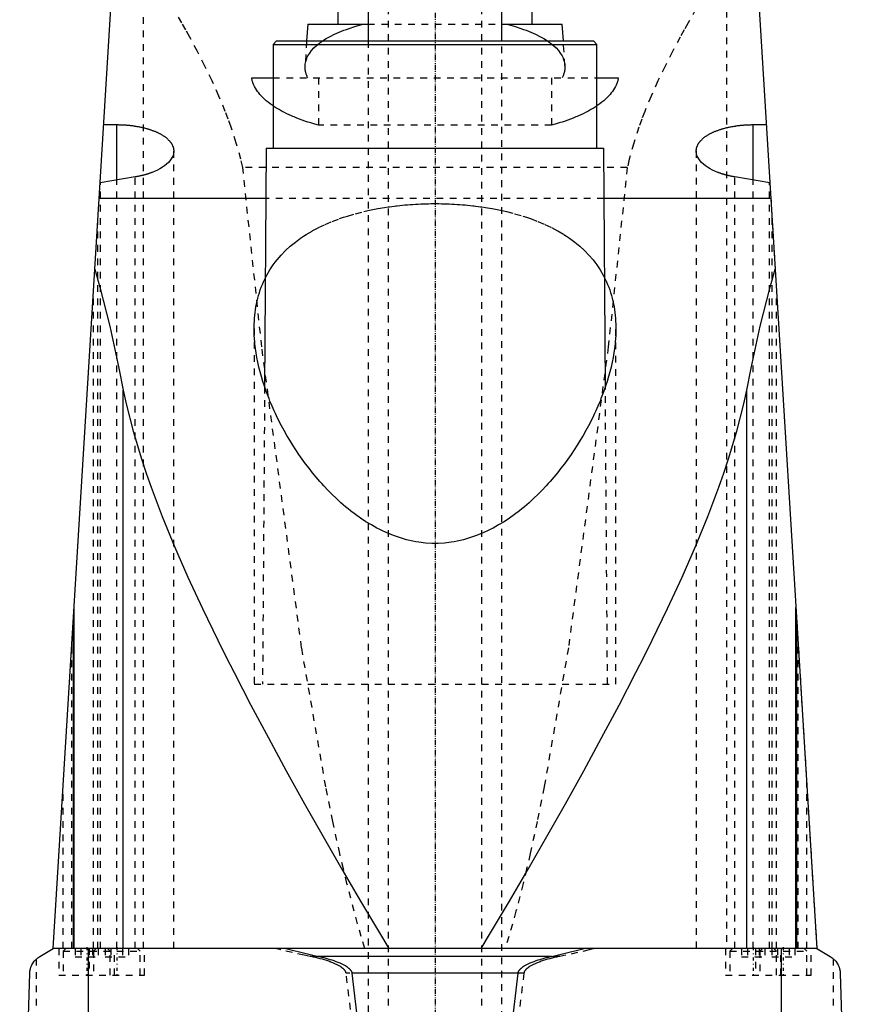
# Model space of a CAD drawing. Extents: x -90 to 90, y -1 to 703.
# Tile 5 of 7: x -62 to 62, y 445 to 592. Entities that reach past the tile are written whole.
import ezdxf

# ---------------------------------------------------------------- set-up
doc = ezdxf.new("R2010")
doc.units = 0
doc.linetypes.add('CENTER', pattern=[1.5, 0.45, -0.5, 0.05, -0.5])
doc.linetypes.add('DASHED', pattern=[2, 1, -1])
for name, color, linetype in [('AM_0', 7, 'CONTINUOUS'), ('AM_3', 7, 'DASHED'), ('AM_7', 7, 'CENTER')]:
    doc.layers.add(name, color=color, linetype=linetype)

msp = doc.modelspace()

# ---------------------------------------------------------------- linework, layer by layer
at = {"layer": 'AM_0', "color": 7, "linetype": 'CONTINUOUS'}
for p, q in [((-10, 673), (-10, 589)), ((10, 589), (10, 673)), ((-57, 453.55), (-47, 616.5)), ((47, 616.5), (57, 453.55)), ((-14.5, 604.5), (-14.5, 591.5)), ((14.5, 591.5), (14.5, 604.5)), ((-19, 591.5), (-19.16, 589)), ((-19, 591.5), (-10.01, 591.5)), ((10.01, 591.5), (19, 591.5)), ((19.16, 589), (19, 591.5)), ((-23.68, 589), (-24.18, 588.5)), ((-24.18, 588.5), (-24.18, 573)), ((-24.18, 588.5), (24.18, 588.5)), ((-23.68, 589), (23.68, 589)), ((24.18, 588.5), (23.68, 589)), ((24.18, 573), (24.18, 588.5)), ((-27.36, 583.5), (-24.19, 583.5)), ((24.19, 583.5), (27.36, 583.5)), ((-49.45, 576.51), (-47.5, 576.51)), ((-47.5, 568.25), (-47.5, 576.51)), ((47.5, 568.25), (47.5, 576.51)), ((47.5, 576.51), (49.45, 576.51)), ((-25.18, 573), (-25.43, 537.37)), ((-25.18, 573), (25.18, 573)), ((25.43, 537.37), (25.18, 573)), ((-44.74, 568.71), (-49.99, 567.83)), ((49.99, 567.83), (44.74, 568.71)), ((-25.23, 565.5), (-50.13, 565.5)), ((50.13, 565.5), (25.23, 565.5)), ((-46.53, 453.55), (-46.53, 536.88)), ((46.53, 453.55), (46.53, 536.88)), ((-53.88, 453.55), (-53.88, 504.43)), ((53.88, 453.55), (53.88, 504.43)), ((-54, 502.44), (-54, 453.55)), ((54, 453.55), (54, 502.44)), ((-59, 452.35), (-57, 453.55)), ((57, 453.55), (-57, 453.55)), ((-51.74, 393), (-51.74, 453.55)), ((51.74, 393), (51.74, 453.55)), ((57, 453.55), (59, 452.35)), ((17.41, 452.35), (-17.41, 452.35)), ((-62, 393), (-60.5, 449.85)), ((12.4, 449.85), (-12.4, 449.85)), ((60.5, 449.85), (62, 393))]:
    msp.add_line(p, q, dxfattribs=at)
for points in [[(-24.18, 579.32, 0), (-24.33, 579.43, 0), (-24.63, 579.64, 0), (-24.92, 579.86, 0), (-25.06, 579.97, 0), (-25.19, 580.09, 0), (-25.45, 580.31, 0), (-25.69, 580.54, 0), (-25.92, 580.77, 0), (-26.13, 581.01, 0), (-26.32, 581.24, 0), (-26.41, 581.36, 0), (-26.5, 581.48, 0), (-26.66, 581.72, 0), (-26.81, 581.95, 0), (-26.94, 582.19, 0), (-27.05, 582.43, 0), (-27.15, 582.67, 0), (-27.19, 582.79, 0), (-27.23, 582.91, 0), (-27.29, 583.15, 0), (-27.34, 583.38, 0), (-27.36, 583.5, 0)], [(27.36, 583.5, 0), (27.34, 583.38, 0), (27.29, 583.15, 0), (27.23, 582.91, 0), (27.19, 582.79, 0), (27.15, 582.67, 0), (27.05, 582.43, 0), (26.94, 582.19, 0), (26.81, 581.95, 0), (26.66, 581.72, 0), (26.5, 581.48, 0), (26.41, 581.36, 0), (26.32, 581.24, 0), (26.13, 581.01, 0), (25.92, 580.77, 0), (25.69, 580.54, 0), (25.45, 580.31, 0), (25.19, 580.09, 0), (25.06, 579.97, 0), (24.92, 579.86, 0), (24.63, 579.64, 0), (24.33, 579.43, 0), (24.18, 579.32, 0)], [(-47.5, 576.51, 0), (-47.44, 576.51, 0), (-47.31, 576.51, 0), (-47.19, 576.5, 0), (-47.12, 576.5, 0), (-47.06, 576.5, 0), (-46.93, 576.5, 0), (-46.81, 576.49, 0), (-46.68, 576.49, 0), (-46.55, 576.48, 0), (-46.42, 576.48, 0), (-46.36, 576.47, 0), (-46.3, 576.47, 0), (-46.17, 576.46, 0), (-46.04, 576.45, 0), (-45.91, 576.44, 0), (-45.79, 576.43, 0), (-45.66, 576.41, 0), (-45.6, 576.41, 0), (-45.53, 576.4, 0), (-45.41, 576.39, 0), (-45.28, 576.37, 0), (-45.22, 576.36, 0), (-45.15, 576.36, 0), (-45.03, 576.34, 0), (-44.9, 576.32, 0), (-44.84, 576.31, 0), (-44.78, 576.3, 0), (-44.66, 576.28, 0), (-44.53, 576.26, 0), (-44.41, 576.24, 0), (-44.29, 576.22, 0), (-44.17, 576.2, 0), (-44.11, 576.19, 0), (-44.05, 576.17, 0), (-43.93, 576.15, 0), (-43.82, 576.13, 0), (-43.7, 576.1, 0), (-43.59, 576.07, 0), (-43.47, 576.05, 0), (-43.41, 576.03, 0), (-43.36, 576.02, 0), (-43.25, 575.99, 0), (-43.14, 575.96, 0), (-43.03, 575.93, 0), (-42.92, 575.9, 0), (-42.81, 575.87, 0), (-42.76, 575.85, 0), (-42.71, 575.83, 0), (-42.6, 575.8, 0), (-42.5, 575.77, 0), (-42.4, 575.73, 0), (-42.3, 575.7, 0), (-42.2, 575.66, 0), (-42.16, 575.65, 0), (-42.11, 575.63, 0), (-42.01, 575.59, 0), (-41.92, 575.56, 0), (-41.83, 575.52, 0), (-41.74, 575.48, 0), (-41.65, 575.45, 0), (-41.61, 575.43, 0), (-41.57, 575.41, 0), (-41.48, 575.37, 0), (-41.4, 575.33, 0), (-41.36, 575.31, 0), (-41.32, 575.29, 0), (-41.24, 575.25, 0), (-41.15, 575.21, 0), (-41.11, 575.19, 0), (-41.07, 575.17, 0), (-41, 575.13, 0), (-40.92, 575.08, 0), (-40.84, 575.04, 0), (-40.77, 575, 0), (-40.69, 574.95, 0), (-40.66, 574.93, 0), (-40.62, 574.91, 0), (-40.55, 574.86, 0), (-40.48, 574.81, 0), (-40.41, 574.77, 0), (-40.35, 574.72, 0), (-40.28, 574.67, 0), (-40.25, 574.65, 0), (-40.22, 574.62, 0), (-40.15, 574.58, 0), (-40.09, 574.53, 0), (-40.03, 574.48, 0), (-39.98, 574.43, 0), (-39.92, 574.38, 0), (-39.89, 574.35, 0), (-39.87, 574.33, 0), (-39.81, 574.27, 0), (-39.76, 574.22, 0), (-39.71, 574.17, 0), (-39.66, 574.12, 0), (-39.62, 574.07, 0), (-39.59, 574.04, 0), (-39.57, 574.01, 0), (-39.53, 573.96, 0), (-39.49, 573.91, 0), (-39.45, 573.85, 0), (-39.41, 573.8, 0), (-39.37, 573.75, 0), (-39.36, 573.72, 0), (-39.34, 573.69, 0), (-39.31, 573.64, 0), (-39.27, 573.58, 0), (-39.26, 573.56, 0), (-39.25, 573.53, 0), (-39.22, 573.48, 0), (-39.19, 573.42, 0), (-39.18, 573.39, 0), (-39.17, 573.37, 0), (-39.14, 573.31, 0), (-39.12, 573.26, 0), (-39.1, 573.2, 0), (-39.09, 573.15, 0), (-39.07, 573.09, 0), (-39.06, 573.06, 0), (-39.06, 573.04, 0), (-39.04, 572.98, 0), (-39.03, 572.93, 0), (-39.02, 572.87, 0), (-39.02, 572.82, 0), (-39.01, 572.77, 0), (-39.01, 572.74, 0), (-39, 572.71, 0), (-39, 572.66, 0), (-39, 572.6, 0), (-39, 572.58, 0)], [(39, 572.58, 0), (39, 572.6, 0), (39, 572.66, 0), (39, 572.71, 0), (39.01, 572.74, 0), (39.01, 572.77, 0), (39.02, 572.82, 0), (39.02, 572.87, 0), (39.03, 572.93, 0), (39.04, 572.98, 0), (39.06, 573.04, 0), (39.06, 573.06, 0), (39.07, 573.09, 0), (39.09, 573.15, 0), (39.1, 573.2, 0), (39.12, 573.26, 0), (39.14, 573.31, 0), (39.17, 573.37, 0), (39.18, 573.39, 0), (39.19, 573.42, 0), (39.22, 573.48, 0), (39.25, 573.53, 0), (39.26, 573.56, 0), (39.27, 573.58, 0), (39.31, 573.64, 0), (39.34, 573.69, 0), (39.36, 573.72, 0), (39.37, 573.75, 0), (39.41, 573.8, 0), (39.45, 573.85, 0), (39.49, 573.91, 0), (39.53, 573.96, 0), (39.57, 574.01, 0), (39.59, 574.04, 0), (39.62, 574.07, 0), (39.66, 574.12, 0), (39.71, 574.17, 0), (39.76, 574.22, 0), (39.81, 574.27, 0), (39.87, 574.33, 0), (39.89, 574.35, 0), (39.92, 574.38, 0), (39.98, 574.43, 0), (40.03, 574.48, 0), (40.09, 574.53, 0), (40.15, 574.58, 0), (40.22, 574.62, 0), (40.25, 574.65, 0), (40.28, 574.67, 0), (40.35, 574.72, 0), (40.41, 574.77, 0), (40.48, 574.81, 0), (40.55, 574.86, 0), (40.62, 574.91, 0), (40.66, 574.93, 0), (40.69, 574.95, 0), (40.77, 575, 0), (40.84, 575.04, 0), (40.92, 575.08, 0), (41, 575.13, 0), (41.07, 575.17, 0), (41.11, 575.19, 0), (41.15, 575.21, 0), (41.24, 575.25, 0), (41.32, 575.29, 0), (41.36, 575.31, 0), (41.4, 575.33, 0), (41.48, 575.37, 0), (41.57, 575.41, 0), (41.61, 575.43, 0), (41.65, 575.45, 0), (41.74, 575.48, 0), (41.83, 575.52, 0), (41.92, 575.56, 0), (42.01, 575.59, 0), (42.11, 575.63, 0), (42.16, 575.65, 0), (42.2, 575.66, 0), (42.3, 575.7, 0), (42.4, 575.73, 0), (42.5, 575.77, 0), (42.6, 575.8, 0), (42.71, 575.83, 0), (42.76, 575.85, 0), (42.81, 575.87, 0), (42.92, 575.9, 0), (43.03, 575.93, 0), (43.14, 575.96, 0), (43.25, 575.99, 0), (43.36, 576.02, 0), (43.41, 576.03, 0), (43.47, 576.05, 0), (43.59, 576.07, 0), (43.7, 576.1, 0), (43.82, 576.13, 0), (43.93, 576.15, 0), (44.05, 576.17, 0), (44.11, 576.19, 0), (44.17, 576.2, 0), (44.29, 576.22, 0), (44.41, 576.24, 0), (44.53, 576.26, 0), (44.66, 576.28, 0), (44.78, 576.3, 0), (44.84, 576.31, 0), (44.9, 576.32, 0), (45.03, 576.34, 0), (45.15, 576.36, 0), (45.22, 576.36, 0), (45.28, 576.37, 0), (45.41, 576.39, 0), (45.53, 576.4, 0), (45.6, 576.41, 0), (45.66, 576.41, 0), (45.79, 576.43, 0), (45.91, 576.44, 0), (46.04, 576.45, 0), (46.17, 576.46, 0), (46.3, 576.47, 0), (46.36, 576.47, 0), (46.42, 576.48, 0), (46.55, 576.48, 0), (46.68, 576.49, 0), (46.81, 576.49, 0), (46.93, 576.5, 0), (47.06, 576.5, 0), (47.12, 576.5, 0), (47.19, 576.5, 0), (47.31, 576.51, 0), (47.44, 576.51, 0), (47.5, 576.51, 0)], [(-39, 572.58, 0), (-39, 572.45, 0), (-39.04, 572.19, 0), (-39.11, 571.92, 0), (-39.16, 571.79, 0), (-39.23, 571.66, 0), (-39.38, 571.39, 0), (-39.57, 571.13, 0), (-39.8, 570.87, 0), (-40.06, 570.62, 0), (-40.36, 570.38, 0), (-40.52, 570.26, 0), (-40.69, 570.15, 0), (-41.06, 569.93, 0), (-41.45, 569.72, 0), (-41.86, 569.53, 0), (-42.12, 569.42, 0), (-42.2, 569.39, 0), (-42.28, 569.36, 0), (-42.32, 569.35, 0), (-42.36, 569.34, 0), (-42.43, 569.31, 0), (-42.52, 569.28, 0), (-42.6, 569.25, 0), (-42.68, 569.22, 0), (-42.76, 569.19, 0), (-42.8, 569.18, 0), (-42.85, 569.17, 0), (-42.93, 569.14, 0), (-43.02, 569.11, 0), (-43.06, 569.1, 0), (-43.11, 569.09, 0), (-43.19, 569.06, 0), (-43.28, 569.04, 0), (-43.33, 569.02, 0), (-43.37, 569.01, 0), (-43.46, 568.99, 0), (-43.55, 568.96, 0), (-43.64, 568.94, 0), (-43.74, 568.92, 0), (-43.83, 568.9, 0), (-43.88, 568.89, 0), (-43.92, 568.87, 0), (-44.02, 568.85, 0), (-44.11, 568.83, 0), (-44.21, 568.81, 0), (-44.3, 568.79, 0), (-44.4, 568.77, 0), (-44.45, 568.77, 0), (-44.5, 568.76, 0), (-44.6, 568.74, 0), (-44.69, 568.72, 0), (-44.74, 568.71, 0)], [(44.74, 568.71, 0), (44.69, 568.72, 0), (44.6, 568.74, 0), (44.5, 568.76, 0), (44.45, 568.77, 0), (44.4, 568.77, 0), (44.31, 568.79, 0), (44.21, 568.81, 0), (44.11, 568.83, 0), (44.02, 568.85, 0), (43.92, 568.87, 0), (43.88, 568.88, 0), (43.83, 568.9, 0), (43.74, 568.92, 0), (43.65, 568.94, 0), (43.55, 568.96, 0), (43.46, 568.99, 0), (43.37, 569.01, 0), (43.33, 569.02, 0), (43.28, 569.04, 0), (43.2, 569.06, 0), (43.11, 569.09, 0), (43.06, 569.1, 0), (43.02, 569.11, 0), (42.94, 569.14, 0), (42.85, 569.17, 0), (42.81, 569.18, 0), (42.77, 569.19, 0), (42.68, 569.22, 0), (42.6, 569.25, 0), (42.52, 569.28, 0), (42.44, 569.31, 0), (42.36, 569.33, 0), (42.32, 569.35, 0), (42.28, 569.36, 0), (42.2, 569.39, 0), (42.12, 569.42, 0), (41.86, 569.53, 0), (41.45, 569.72, 0), (41.06, 569.93, 0), (40.7, 570.15, 0), (40.53, 570.26, 0), (40.36, 570.38, 0), (40.06, 570.62, 0), (39.8, 570.87, 0), (39.57, 571.13, 0), (39.38, 571.39, 0), (39.23, 571.66, 0), (39.16, 571.79, 0), (39.11, 571.92, 0), (39.04, 572.19, 0), (39, 572.45, 0), (39, 572.58, 0)], [(-50.78, 554.95, 0), (-50.02, 552.23, 0), (-48.56, 546.42, 0), (-47.19, 540.17, 0), (-46.53, 536.88, 0)], [(46.53, 536.88, 0), (47.19, 540.17, 0), (48.56, 546.42, 0), (50.02, 552.23, 0), (50.78, 554.95, 0)], [(-27, 546.1, 0), (-27, 546.31, 0), (-26.99, 546.74, 0), (-26.97, 547.17, 0), (-26.96, 547.39, 0), (-26.94, 547.6, 0), (-26.91, 548.03, 0), (-26.86, 548.46, 0), (-26.8, 548.89, 0), (-26.73, 549.32, 0), (-26.65, 549.75, 0), (-26.61, 549.96, 0), (-26.56, 550.17, 0), (-26.46, 550.6, 0), (-26.34, 551.02, 0), (-26.22, 551.43, 0), (-26.08, 551.85, 0), (-25.93, 552.26, 0), (-25.85, 552.46, 0), (-25.77, 552.66, 0), (-25.6, 553.07, 0), (-25.41, 553.46, 0), (-25.31, 553.66, 0)], [(25.31, 553.66, 0), (25.41, 553.47, 0), (25.6, 553.07, 0), (25.77, 552.67, 0), (25.85, 552.46, 0), (25.93, 552.26, 0), (26.08, 551.85, 0), (26.22, 551.44, 0), (26.34, 551.02, 0), (26.46, 550.6, 0), (26.56, 550.18, 0), (26.61, 549.96, 0), (26.65, 549.75, 0), (26.73, 549.32, 0), (26.8, 548.9, 0), (26.86, 548.47, 0), (26.91, 548.04, 0), (26.94, 547.61, 0), (26.96, 547.39, 0), (26.97, 547.17, 0), (26.99, 546.74, 0), (27, 546.31, 0), (27, 546.1, 0)], [(27, 546.1, 0), (27, 545.78, 0), (26.98, 545.13, 0), (26.94, 544.47, 0), (26.91, 544.14, 0), (26.88, 543.8, 0), (26.8, 543.12, 0), (26.7, 542.44, 0), (26.58, 541.74, 0), (26.44, 541.04, 0), (26.28, 540.33, 0), (26.2, 539.97, 0), (26.11, 539.62, 0), (25.91, 538.9, 0), (25.69, 538.17, 0), (25.46, 537.45, 0), (25.2, 536.72, 0), (24.93, 535.98, 0), (24.78, 535.61, 0), (24.64, 535.25, 0), (24.33, 534.51, 0), (24, 533.78, 0), (23.83, 533.41, 0), (23.65, 533.04, 0), (23.29, 532.31, 0), (22.91, 531.57, 0), (22.72, 531.21, 0), (22.52, 530.84, 0), (22.11, 530.12, 0), (21.68, 529.4, 0), (21.24, 528.68, 0), (20.78, 527.97, 0), (20.31, 527.27, 0), (20.07, 526.92, 0), (19.82, 526.57, 0), (19.32, 525.89, 0), (18.81, 525.21, 0), (18.28, 524.55, 0), (17.74, 523.89, 0), (17.19, 523.25, 0), (16.9, 522.93, 0), (16.61, 522.61, 0), (16.01, 521.97, 0), (15.38, 521.33, 0), (14.72, 520.7, 0), (14.04, 520.08, 0), (13.34, 519.47, 0), (12.98, 519.18, 0), (12.62, 518.88, 0), (11.87, 518.31, 0), (11.1, 517.76, 0), (10.31, 517.24, 0), (9.5, 516.75, 0), (8.67, 516.29, 0), (8.25, 516.07, 0), (7.82, 515.86, 0), (6.95, 515.47, 0), (6.07, 515.12, 0), (5.17, 514.81, 0), (4.26, 514.55, 0), (3.33, 514.33, 0), (2.86, 514.25, 0), (2.39, 514.17, 0), (1.44, 514.06, 0), (0.48, 514.01, 0), (0, 514, 0), (-0.48, 514.01, 0), (-1.44, 514.06, 0), (-2.39, 514.17, 0), (-2.86, 514.25, 0), (-3.33, 514.33, 0), (-4.26, 514.55, 0), (-5.17, 514.81, 0), (-6.07, 515.12, 0), (-6.95, 515.47, 0), (-7.82, 515.86, 0), (-8.25, 516.07, 0), (-8.67, 516.29, 0), (-9.5, 516.75, 0), (-10.31, 517.24, 0), (-11.1, 517.76, 0), (-11.87, 518.31, 0), (-12.62, 518.88, 0), (-12.98, 519.18, 0), (-13.34, 519.47, 0), (-14.04, 520.08, 0), (-14.72, 520.7, 0), (-15.38, 521.33, 0), (-16.01, 521.97, 0), (-16.61, 522.61, 0), (-16.9, 522.93, 0), (-17.19, 523.25, 0), (-17.74, 523.89, 0), (-18.28, 524.55, 0), (-18.81, 525.21, 0), (-19.32, 525.89, 0), (-19.82, 526.57, 0), (-20.07, 526.92, 0), (-20.31, 527.27, 0), (-20.78, 527.97, 0), (-21.24, 528.68, 0), (-21.68, 529.4, 0), (-22.11, 530.12, 0), (-22.52, 530.84, 0), (-22.72, 531.21, 0), (-22.91, 531.57, 0), (-23.29, 532.31, 0), (-23.65, 533.04, 0), (-23.83, 533.41, 0), (-24, 533.78, 0), (-24.33, 534.51, 0), (-24.64, 535.25, 0), (-24.78, 535.61, 0), (-24.93, 535.98, 0), (-25.2, 536.72, 0), (-25.46, 537.45, 0), (-25.69, 538.17, 0), (-25.91, 538.9, 0), (-26.11, 539.62, 0), (-26.2, 539.97, 0), (-26.28, 540.33, 0), (-26.44, 541.04, 0), (-26.58, 541.74, 0), (-26.7, 542.44, 0), (-26.8, 543.12, 0), (-26.88, 543.8, 0), (-26.91, 544.14, 0), (-26.94, 544.47, 0), (-26.98, 545.13, 0), (-27, 545.78, 0), (-27, 546.1, 0)], [(-46.53, 536.88, 0), (-46.11, 534.84, 0), (-45.07, 530.74, 0), (-43.83, 526.61, 0), (-43.13, 524.51, 0), (-42.38, 522.38, 0), (-40.73, 518.03, 0), (-38.89, 513.55, 0), (-36.88, 508.97, 0), (-34.72, 504.3, 0), (-32.42, 499.54, 0), (-31.22, 497.14, 0), (-30, 494.73, 0), (-27.48, 489.87, 0), (-24.87, 484.97, 0), (-22.2, 480.06, 0), (-19.47, 475.15, 0), (-16.7, 470.25, 0), (-15.31, 467.82, 0), (-13.91, 465.39, 0), (-11.1, 460.59, 0), (-8.29, 455.87, 0), (-6.87, 453.55, 0)], [(6.87, 453.55, 0), (8.29, 455.87, 0), (11.1, 460.59, 0), (13.91, 465.39, 0), (15.31, 467.82, 0), (16.7, 470.25, 0), (19.47, 475.15, 0), (22.2, 480.06, 0), (24.87, 484.97, 0), (27.48, 489.87, 0), (30, 494.73, 0), (31.22, 497.14, 0), (32.42, 499.54, 0), (34.72, 504.3, 0), (36.88, 508.97, 0), (38.89, 513.55, 0), (40.73, 518.03, 0), (42.38, 522.38, 0), (43.13, 524.51, 0), (43.83, 526.61, 0), (45.07, 530.74, 0), (46.11, 534.84, 0), (46.53, 536.88, 0)], [(-22.25, 453.55, 0), (-21.46, 453.33, 0), (-19.85, 452.91, 0), (-18.23, 452.53, 0), (-17.41, 452.35, 0)], [(17.41, 452.35, 0), (18.23, 452.53, 0), (19.85, 452.91, 0), (21.46, 453.33, 0), (22.25, 453.55, 0)], [(-60.5, 449.85, 0), (-60.5, 449.85, 0), (-60.5, 449.86, 0), (-60.5, 449.87, 0), (-60.5, 449.87, 0), (-60.5, 449.87, 0), (-60.5, 449.88, 0), (-60.5, 449.88, 0), (-60.5, 449.89, 0), (-60.5, 449.89, 0), (-60.5, 449.9, 0), (-60.5, 449.9, 0), (-60.5, 449.9, 0), (-60.5, 449.91, 0), (-60.5, 449.91, 0), (-60.5, 449.93, 0), (-60.5, 449.94, 0), (-60.49, 449.95, 0), (-60.49, 449.98, 0), (-60.49, 450, 0), (-60.49, 450.02, 0), (-60.49, 450.04, 0), (-60.49, 450.06, 0), (-60.49, 450.07, 0), (-60.48, 450.07, 0), (-60.48, 450.09, 0), (-60.48, 450.11, 0), (-60.47, 450.15, 0), (-60.47, 450.19, 0), (-60.46, 450.23, 0), (-60.45, 450.29, 0), (-60.44, 450.35, 0), (-60.4, 450.52, 0), (-60.33, 450.76, 0), (-60.29, 450.86, 0), (-60.25, 450.95, 0), (-60.18, 451.1, 0), (-60.11, 451.24, 0), (-59.83, 451.64, 0), (-59.29, 452.16, 0), (-59, 452.35, 0)], [(-17.41, 452.35, 0), (-17.25, 452.32, 0), (-16.93, 452.25, 0), (-16.61, 452.17, 0), (-16.46, 452.13, 0), (-16.3, 452.09, 0), (-15.99, 452.01, 0), (-15.68, 451.91, 0), (-15.38, 451.82, 0), (-15.08, 451.72, 0), (-14.78, 451.61, 0), (-14.64, 451.56, 0), (-14.49, 451.5, 0), (-14.21, 451.38, 0), (-13.92, 451.25, 0), (-13.62, 451.09, 0), (-13.33, 450.93, 0), (-13.17, 450.82, 0), (-13.13, 450.79, 0), (-13.08, 450.76, 0), (-13.06, 450.74, 0), (-13.04, 450.72, 0), (-12.99, 450.69, 0), (-12.95, 450.66, 0), (-12.93, 450.64, 0), (-12.91, 450.62, 0), (-12.87, 450.59, 0), (-12.83, 450.55, 0), (-12.81, 450.54, 0), (-12.79, 450.52, 0), (-12.75, 450.48, 0), (-12.72, 450.44, 0), (-12.68, 450.4, 0), (-12.65, 450.36, 0), (-12.61, 450.32, 0), (-12.6, 450.3, 0), (-12.58, 450.28, 0), (-12.55, 450.23, 0), (-12.52, 450.18, 0), (-12.49, 450.13, 0), (-12.47, 450.08, 0), (-12.45, 450.03, 0), (-12.44, 450.01, 0), (-12.43, 449.98, 0), (-12.41, 449.93, 0), (-12.41, 449.9, 0), (-12.41, 449.89, 0), (-12.4, 449.88, 0), (-12.4, 449.88, 0), (-12.4, 449.87, 0), (-12.4, 449.86, 0), (-12.4, 449.85, 0), (-12.4, 449.85, 0)], [(12.4, 449.85, 0), (12.4, 449.85, 0), (12.4, 449.86, 0), (12.4, 449.87, 0), (12.4, 449.88, 0), (12.4, 449.88, 0), (12.41, 449.89, 0), (12.41, 449.9, 0), (12.41, 449.93, 0), (12.43, 449.98, 0), (12.44, 450.01, 0), (12.45, 450.03, 0), (12.47, 450.08, 0), (12.49, 450.13, 0), (12.52, 450.18, 0), (12.55, 450.23, 0), (12.58, 450.28, 0), (12.6, 450.3, 0), (12.61, 450.32, 0), (12.65, 450.36, 0), (12.68, 450.4, 0), (12.72, 450.44, 0), (12.75, 450.48, 0), (12.79, 450.52, 0), (12.81, 450.54, 0), (12.83, 450.55, 0), (12.87, 450.59, 0), (12.91, 450.62, 0), (12.93, 450.64, 0), (12.95, 450.66, 0), (12.99, 450.69, 0), (13.04, 450.72, 0), (13.06, 450.74, 0), (13.08, 450.76, 0), (13.13, 450.79, 0), (13.17, 450.82, 0), (13.33, 450.93, 0), (13.62, 451.09, 0), (13.92, 451.25, 0), (14.21, 451.38, 0), (14.49, 451.5, 0), (14.64, 451.56, 0), (14.78, 451.61, 0), (15.08, 451.72, 0), (15.38, 451.82, 0), (15.68, 451.91, 0), (15.99, 452.01, 0), (16.3, 452.09, 0), (16.46, 452.13, 0), (16.61, 452.17, 0), (16.93, 452.25, 0), (17.25, 452.32, 0), (17.41, 452.35, 0)], [(59, 452.35, 0), (59.29, 452.16, 0), (59.83, 451.64, 0), (60.11, 451.24, 0), (60.18, 451.1, 0), (60.25, 450.95, 0), (60.29, 450.86, 0), (60.33, 450.76, 0), (60.4, 450.52, 0), (60.44, 450.35, 0), (60.45, 450.29, 0), (60.46, 450.23, 0), (60.47, 450.19, 0), (60.47, 450.15, 0), (60.48, 450.11, 0), (60.48, 450.09, 0), (60.48, 450.07, 0), (60.49, 450.07, 0), (60.49, 450.06, 0), (60.49, 450.04, 0), (60.49, 450.02, 0), (60.49, 450, 0), (60.49, 449.98, 0), (60.49, 449.95, 0), (60.5, 449.94, 0), (60.5, 449.93, 0), (60.5, 449.91, 0), (60.5, 449.91, 0), (60.5, 449.9, 0), (60.5, 449.9, 0), (60.5, 449.9, 0), (60.5, 449.89, 0), (60.5, 449.89, 0), (60.5, 449.88, 0), (60.5, 449.88, 0), (60.5, 449.87, 0), (60.5, 449.87, 0), (60.5, 449.87, 0), (60.5, 449.86, 0), (60.5, 449.85, 0), (60.5, 449.85, 0)], [(-12.4, 449.85, 0), (-10.36, 432.54, 0)], [(10.36, 432.54, 0), (12.4, 449.85, 0)]]:
    msp.add_polyline3d(points, dxfattribs=at)
at = {"layer": 'AM_3', "color": 6, "linetype": 'DASHED'}
for p, q in [((-7, 684), (-7, 299)), ((7, 299), (7, 684)), ((-43.5, 453.55), (-43.5, 623.52)), ((43.5, 623.52), (43.5, 453.55)), ((-10.01, 591.5), (10.01, 591.5)), ((-19.16, 589), (-19.39, 585.33)), ((-10, 589), (-10, 351.2)), ((10, 351.2), (10, 589)), ((19.39, 585.33), (19.16, 589)), ((-24.19, 583.5), (24.19, 583.5)), ((-17.38, 583.5), (-17.38, 576.44)), ((17.38, 583.5), (17.38, 576.44)), ((17.38, 576.44), (-17.38, 576.44)), ((-39, 453.55), (-39, 572.58)), ((39, 572.58), (39, 453.55)), ((28.71, 570.12), (-28.71, 570.12)), ((-49.95, 453.55), (-49.95, 567.84)), ((-47.5, 453.55), (-47.5, 568.25)), ((-44.74, 453.55), (-44.74, 568.71)), ((44.74, 453.55), (44.74, 568.71)), ((47.5, 453.55), (47.5, 568.25)), ((49.95, 453.55), (49.95, 567.84)), ((49.99, 567.83), (50.78, 554.95)), ((25.23, 565.5), (-25.23, 565.5)), ((-50.31, 453.55), (-50.31, 562.62)), ((50.31, 453.55), (50.31, 562.62)), ((-51, 453.55), (-51, 551.32)), ((51, 453.55), (51, 551.32)), ((-27, 546.1), (-27, 493)), ((27, 493), (27, 546.1)), ((-25.43, 537.37), (-25.75, 493)), ((25.75, 493), (25.43, 537.37)), ((54, 502.44), (57, 453.55)), ((-54.2, 453.55), (-54.2, 499.25)), ((54.2, 453.55), (54.2, 499.25)), ((-27, 493), (27, 493)), ((-55.5, 453.55), (-55.5, 477.99)), ((55.5, 453.55), (55.5, 477.99)), ((-56.15, 453.55), (-56.15, 449.55)), ((-55.1, 453.55), (-55.5, 453.15)), ((-55.5, 453.15), (-55.5, 449.55)), ((-55.5, 453.15), (-44, 453.15)), ((-53.73, 453.55), (-53.73, 452.3)), ((-52.87, 453.55), (-52.87, 452.3)), ((-51.65, 453.55), (-51.65, 449.55)), ((-51.13, 453.55), (-51.13, 452.3)), ((-50.6, 453.55), (-51, 453.15)), ((-51, 453.15), (-51, 449.55)), ((-50.27, 453.55), (-50.27, 452.3)), ((-49.23, 453.55), (-49.23, 452.3)), ((-48.5, 453.15), (-48.9, 453.55)), ((-48.5, 449.55), (-48.5, 453.15)), ((-48.37, 453.55), (-48.37, 452.3)), ((-47.85, 449.55), (-47.85, 453.55)), ((-46.63, 453.55), (-46.63, 452.3)), ((-45.77, 453.55), (-45.77, 452.3)), ((-44, 453.15), (-44.4, 453.55)), ((-44, 449.55), (-44, 453.15)), ((-43.35, 449.55), (-43.35, 453.55)), ((43.35, 453.55), (43.35, 449.55)), ((44.4, 453.55), (44, 453.15)), ((44, 453.15), (44, 449.55)), ((44, 453.15), (55.5, 453.15)), ((45.77, 453.55), (45.77, 452.3)), ((46.63, 453.55), (46.63, 452.3)), ((47.85, 453.55), (47.85, 449.55)), ((48.37, 453.55), (48.37, 452.3)), ((48.9, 453.55), (48.5, 453.15)), ((48.5, 453.15), (48.5, 449.55)), ((49.23, 453.55), (49.23, 452.3)), ((50.27, 453.55), (50.27, 452.3)), ((51, 453.15), (50.6, 453.55)), ((51, 449.55), (51, 453.15)), ((51.13, 453.55), (51.13, 452.3)), ((51.65, 449.55), (51.65, 453.55)), ((52.87, 453.55), (52.87, 452.3)), ((53.73, 453.55), (53.73, 452.3)), ((55.5, 453.15), (55.1, 453.55)), ((55.5, 449.55), (55.5, 453.15)), ((56.15, 449.55), (56.15, 453.55)), ((-59.5, 393), (-59.5, 451.99)), ((-53.73, 452.3), (-50.27, 452.3)), ((-49.23, 452.3), (-45.77, 452.3)), ((18.65, 452.35), (-18.65, 452.35)), ((45.77, 452.3), (49.23, 452.3)), ((50.27, 452.3), (53.73, 452.3)), ((59.5, 393), (59.5, 451.99)), ((13.28, 449.85), (-13.28, 449.85)), ((-56.15, 449.55), (-43.35, 449.55)), ((43.35, 449.55), (56.15, 449.55))]:
    msp.add_line(p, q, dxfattribs=at)
for points in [[(-28.71, 570.12, 0), (-28.99, 571.35, 0), (-29.66, 573.77, 0), (-30.44, 576.15, 0), (-30.86, 577.32, 0), (-31.31, 578.48, 0), (-32.26, 580.78, 0), (-33.28, 583.04, 0), (-34.35, 585.26, 0), (-35.46, 587.44, 0), (-36.61, 589.59, 0), (-37.19, 590.65, 0), (-37.78, 591.7, 0), (-38.96, 593.78, 0), (-40.15, 595.81, 0), (-41.34, 597.8, 0), (-42.52, 599.75, 0), (-43.68, 601.65, 0), (-44.25, 602.58, 0), (-44.82, 603.5, 0), (-45.93, 605.3, 0), (-47.01, 607.04, 0), (-47.53, 607.89, 0)], [(47.53, 607.89, 0), (47.01, 607.04, 0), (45.93, 605.3, 0), (44.82, 603.5, 0), (44.25, 602.58, 0), (43.68, 601.65, 0), (42.52, 599.75, 0), (41.34, 597.8, 0), (40.15, 595.81, 0), (38.96, 593.78, 0), (37.78, 591.7, 0), (37.19, 590.65, 0), (36.61, 589.59, 0), (35.46, 587.44, 0), (34.35, 585.26, 0), (33.28, 583.04, 0), (32.26, 580.78, 0), (31.31, 578.48, 0), (30.86, 577.32, 0), (30.44, 576.15, 0), (29.66, 573.77, 0), (28.99, 571.35, 0), (28.71, 570.12, 0)], [(-19.39, 585.33, 0), (-19.37, 585.54, 0), (-19.28, 585.96, 0), (-19.15, 586.37, 0), (-19.06, 586.58, 0), (-18.96, 586.78, 0), (-18.71, 587.18, 0), (-18.42, 587.58, 0), (-18.07, 587.96, 0), (-17.68, 588.33, 0), (-17.25, 588.68, 0), (-17.01, 588.86, 0), (-16.77, 589.02, 0), (-16.24, 589.36, 0), (-15.65, 589.69, 0), (-15.02, 590, 0), (-14.33, 590.31, 0), (-13.59, 590.6, 0), (-13.2, 590.74, 0), (-12.8, 590.88, 0), (-11.98, 591.14, 0), (-11.11, 591.39, 0), (-10.66, 591.5, 0)], [(10.66, 591.5, 0), (11.11, 591.39, 0), (11.98, 591.14, 0), (12.8, 590.88, 0), (13.2, 590.74, 0), (13.59, 590.6, 0), (14.33, 590.31, 0), (15.02, 590, 0), (15.65, 589.69, 0), (16.24, 589.36, 0), (16.77, 589.02, 0), (17.01, 588.86, 0), (17.25, 588.68, 0), (17.68, 588.33, 0), (18.07, 587.96, 0), (18.42, 587.58, 0), (18.71, 587.18, 0), (18.96, 586.78, 0), (19.06, 586.58, 0), (19.15, 586.37, 0), (19.28, 585.96, 0), (19.37, 585.54, 0), (19.39, 585.33, 0)], [(-18.99, 583.5, 0), (-19.01, 583.55, 0), (-19.06, 583.65, 0), (-19.1, 583.75, 0), (-19.13, 583.8, 0), (-19.14, 583.85, 0), (-19.18, 583.95, 0), (-19.22, 584.05, 0), (-19.25, 584.16, 0), (-19.28, 584.26, 0), (-19.3, 584.36, 0), (-19.31, 584.41, 0), (-19.32, 584.46, 0), (-19.34, 584.56, 0), (-19.36, 584.67, 0), (-19.37, 584.77, 0), (-19.38, 584.87, 0), (-19.39, 584.97, 0), (-19.39, 585.02, 0), (-19.39, 585.07, 0), (-19.39, 585.18, 0), (-19.39, 585.28, 0), (-19.39, 585.33, 0)], [(19.39, 585.33, 0), (19.39, 585.28, 0), (19.39, 585.18, 0), (19.39, 585.07, 0), (19.39, 585.02, 0), (19.39, 584.97, 0), (19.38, 584.87, 0), (19.37, 584.77, 0), (19.36, 584.67, 0), (19.34, 584.56, 0), (19.32, 584.46, 0), (19.31, 584.41, 0), (19.3, 584.36, 0), (19.28, 584.26, 0), (19.25, 584.16, 0), (19.13, 583.8, 0), (18.99, 583.5, 0)], [(-17.38, 576.44, 0), (-17.61, 576.5, 0), (-18.08, 576.63, 0), (-18.53, 576.77, 0), (-18.76, 576.83, 0), (-18.98, 576.9, 0), (-19.41, 577.05, 0), (-19.84, 577.2, 0), (-20.25, 577.35, 0), (-20.65, 577.5, 0), (-21.04, 577.66, 0), (-21.23, 577.74, 0), (-21.41, 577.82, 0), (-21.78, 577.98, 0), (-22.12, 578.15, 0), (-22.46, 578.32, 0), (-22.8, 578.49, 0), (-23.12, 578.67, 0), (-23.28, 578.76, 0), (-23.44, 578.85, 0), (-23.74, 579.04, 0), (-24.04, 579.22, 0), (-24.18, 579.32, 0)], [(24.18, 579.32, 0), (24.04, 579.22, 0), (23.74, 579.04, 0), (23.44, 578.85, 0), (23.28, 578.76, 0), (23.12, 578.67, 0), (22.8, 578.49, 0), (22.46, 578.32, 0), (22.12, 578.15, 0), (21.78, 577.98, 0), (21.41, 577.82, 0), (21.23, 577.74, 0), (21.04, 577.66, 0), (20.65, 577.5, 0), (20.25, 577.35, 0), (19.84, 577.2, 0), (19.41, 577.05, 0), (18.98, 576.9, 0), (18.76, 576.83, 0), (18.53, 576.77, 0), (18.08, 576.63, 0), (17.61, 576.5, 0), (17.38, 576.44, 0)], [(-10.49, 453.55, 0), (-11.02, 455.31, 0), (-12.09, 459.09, 0), (-13.15, 463.22, 0), (-13.68, 465.41, 0), (-14.21, 467.69, 0), (-15.26, 472.51, 0), (-16.3, 477.67, 0), (-19.91, 498.4, 0), (-25.86, 543.35, 0), (-28.71, 570.12, 0)], [(28.71, 570.12, 0), (25.86, 543.35, 0), (19.91, 498.4, 0), (16.3, 477.67, 0), (15.26, 472.51, 0), (14.21, 467.69, 0), (13.68, 465.41, 0), (13.15, 463.22, 0), (12.09, 459.09, 0), (11.02, 455.31, 0), (10.49, 453.55, 0)], [(-7.01, 564.23, 0), (-6.81, 564.25, 0), (-6.43, 564.31, 0), (-6.04, 564.35, 0), (-5.85, 564.38, 0), (-5.65, 564.4, 0), (-5.26, 564.44, 0), (-4.87, 564.48, 0), (-4.48, 564.52, 0), (-4.09, 564.55, 0), (-3.7, 564.58, 0), (-3.5, 564.6, 0), (-3.31, 564.61, 0), (-2.92, 564.63, 0), (-2.52, 564.66, 0), (-2.13, 564.67, 0), (-1.74, 564.69, 0), (-1.35, 564.7, 0), (-1.16, 564.71, 0), (-0.97, 564.71, 0), (-0.58, 564.72, 0), (-0.19, 564.72, 0), (0, 564.72, 0)], [(0, 564.72, 0), (0.19, 564.72, 0), (0.58, 564.72, 0), (0.96, 564.71, 0), (1.16, 564.71, 0), (1.35, 564.7, 0), (1.74, 564.69, 0), (2.13, 564.67, 0), (2.52, 564.66, 0), (2.91, 564.64, 0), (3.3, 564.61, 0), (3.5, 564.6, 0), (3.69, 564.58, 0), (4.09, 564.55, 0), (4.48, 564.52, 0), (4.87, 564.48, 0), (5.26, 564.44, 0), (5.65, 564.4, 0), (5.84, 564.38, 0), (6.04, 564.35, 0), (6.43, 564.31, 0), (6.81, 564.25, 0), (7.01, 564.23, 0)], [(-25.31, 553.66, 0), (-25.11, 554.06, 0), (-24.65, 554.84, 0), (-24.14, 555.6, 0), (-23.87, 555.97, 0), (-23.58, 556.34, 0), (-22.97, 557.04, 0), (-22.31, 557.72, 0), (-21.61, 558.37, 0), (-20.85, 558.99, 0), (-20.06, 559.57, 0), (-19.65, 559.85, 0), (-19.22, 560.12, 0), (-18.34, 560.64, 0), (-17.4, 561.14, 0), (-16.4, 561.62, 0), (-15.34, 562.07, 0), (-14.24, 562.49, 0), (-13.66, 562.68, 0), (-13.08, 562.87, 0), (-11.88, 563.22, 0), (-10.64, 563.54, 0), (-10.01, 563.68, 0)], [(-10.01, 563.68, 0), (-9.52, 563.79, 0), (-8.53, 563.98, 0), (-7.52, 564.15, 0), (-7.01, 564.23, 0)], [(7.01, 564.23, 0), (7.52, 564.15, 0), (8.53, 563.98, 0), (9.52, 563.79, 0), (10.01, 563.68, 0)], [(10.01, 563.68, 0), (10.65, 563.54, 0), (11.89, 563.22, 0), (13.09, 562.87, 0), (13.68, 562.68, 0), (14.25, 562.48, 0), (15.35, 562.06, 0), (16.41, 561.62, 0), (17.4, 561.14, 0), (18.33, 560.65, 0), (19.21, 560.13, 0), (19.64, 559.85, 0), (20.06, 559.57, 0), (20.86, 558.99, 0), (21.61, 558.37, 0), (22.32, 557.72, 0), (22.98, 557.04, 0), (23.59, 556.33, 0), (23.87, 555.97, 0), (24.14, 555.6, 0), (24.65, 554.84, 0), (25.11, 554.06, 0), (25.31, 553.66, 0)], [(-18.65, 452.35, 0), (-19.54, 452.53, 0), (-21.29, 452.91, 0), (-23.02, 453.33, 0), (-23.87, 453.55, 0)], [(23.87, 453.55, 0), (23.02, 453.33, 0), (21.29, 452.91, 0), (19.54, 452.53, 0), (18.65, 452.35, 0)], [(-13.28, 449.85, 0), (-13.28, 449.85, 0), (-13.28, 449.86, 0), (-13.28, 449.87, 0), (-13.28, 449.88, 0), (-13.28, 449.88, 0), (-13.28, 449.89, 0), (-13.29, 449.9, 0), (-13.29, 449.91, 0), (-13.29, 449.92, 0), (-13.29, 449.93, 0), (-13.29, 449.93, 0), (-13.29, 449.94, 0), (-13.3, 449.95, 0), (-13.3, 449.96, 0), (-13.3, 449.97, 0), (-13.31, 449.97, 0), (-13.31, 449.98, 0), (-13.31, 449.99, 0), (-13.31, 449.99, 0), (-13.31, 450, 0), (-13.32, 450.01, 0), (-13.32, 450.02, 0), (-13.33, 450.04, 0), (-13.35, 450.09, 0), (-13.38, 450.15, 0), (-13.41, 450.2, 0), (-13.45, 450.24, 0), (-13.48, 450.29, 0), (-13.5, 450.31, 0), (-13.52, 450.34, 0), (-13.56, 450.38, 0), (-13.59, 450.42, 0), (-13.63, 450.46, 0), (-13.67, 450.5, 0), (-13.71, 450.53, 0), (-13.74, 450.55, 0), (-13.76, 450.57, 0), (-13.8, 450.61, 0), (-13.84, 450.64, 0), (-13.87, 450.66, 0), (-13.89, 450.67, 0), (-13.94, 450.71, 0), (-13.98, 450.74, 0), (-14.01, 450.76, 0), (-14.03, 450.77, 0), (-14.08, 450.81, 0), (-14.13, 450.84, 0), (-14.31, 450.94, 0), (-14.62, 451.11, 0), (-14.93, 451.26, 0), (-15.24, 451.39, 0), (-15.54, 451.51, 0), (-15.7, 451.56, 0), (-15.85, 451.62, 0), (-16.17, 451.72, 0), (-16.49, 451.82, 0), (-16.81, 451.92, 0), (-17.14, 452.01, 0), (-17.48, 452.09, 0), (-17.64, 452.13, 0), (-17.81, 452.17, 0), (-18.15, 452.25, 0), (-18.49, 452.32, 0), (-18.65, 452.35, 0)], [(18.65, 452.35, 0), (18.49, 452.32, 0), (18.15, 452.25, 0), (17.81, 452.17, 0), (17.64, 452.13, 0), (17.48, 452.09, 0), (17.14, 452.01, 0), (16.81, 451.92, 0), (16.49, 451.82, 0), (16.17, 451.72, 0), (15.85, 451.62, 0), (15.7, 451.56, 0), (15.54, 451.51, 0), (15.24, 451.39, 0), (14.93, 451.26, 0), (14.62, 451.11, 0), (14.31, 450.94, 0), (14.13, 450.84, 0), (14.08, 450.81, 0), (14.03, 450.77, 0), (14.01, 450.76, 0), (13.98, 450.74, 0), (13.94, 450.71, 0), (13.89, 450.67, 0), (13.87, 450.66, 0), (13.84, 450.64, 0), (13.8, 450.61, 0), (13.76, 450.57, 0), (13.74, 450.55, 0), (13.71, 450.53, 0), (13.67, 450.5, 0), (13.63, 450.46, 0), (13.59, 450.42, 0), (13.56, 450.38, 0), (13.52, 450.34, 0), (13.5, 450.31, 0), (13.48, 450.29, 0), (13.45, 450.24, 0), (13.41, 450.2, 0), (13.38, 450.15, 0), (13.35, 450.09, 0), (13.33, 450.04, 0), (13.32, 450.02, 0), (13.32, 450.01, 0), (13.31, 450, 0), (13.31, 449.99, 0), (13.31, 449.99, 0), (13.31, 449.98, 0), (13.31, 449.97, 0), (13.3, 449.97, 0), (13.3, 449.96, 0), (13.3, 449.95, 0), (13.29, 449.94, 0), (13.29, 449.93, 0), (13.29, 449.93, 0), (13.29, 449.92, 0), (13.29, 449.91, 0), (13.29, 449.9, 0), (13.28, 449.89, 0), (13.28, 449.88, 0), (13.28, 449.88, 0), (13.28, 449.87, 0), (13.28, 449.86, 0), (13.28, 449.85, 0), (13.28, 449.85, 0)], [(-11.09, 432.53, 0), (-13.28, 449.85, 0)], [(13.28, 449.85, 0), (11.09, 432.53, 0)]]:
    msp.add_polyline3d(points, dxfattribs=at)
at = {"layer": 'AM_7', "color": 4, "linetype": 'CENTER'}
for p, q in [((0, 703.25), (0, 279.75)), ((0, 619.2), (0, 339.31)), ((-52, 453.75), (-52, 449.35)), ((-47.5, 453.75), (-47.5, 449.35)), ((47.5, 453.75), (47.5, 449.35)), ((52, 453.75), (52, 449.35))]:
    msp.add_line(p, q, dxfattribs=at)

doc.saveas('drawing.dxf')
